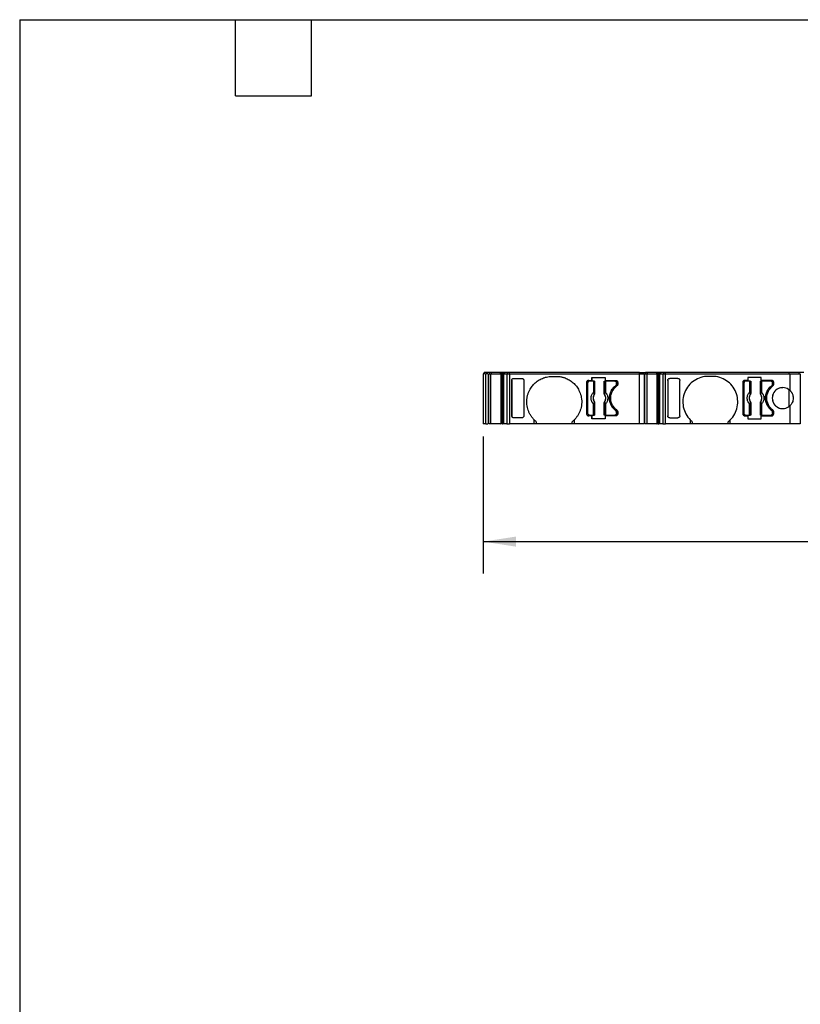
# Model space of a CAD drawing. Header units: millimetres. Extents: x 6 to 273, y 6 to 210.
# Tile 3 of 13: x 6 to 84, y 111 to 210. Entities that reach past the tile are written whole.
import ezdxf

# ---------------------------------------------------------------- set-up
doc = ezdxf.new("R2010")
doc.units = ezdxf.units.MM
doc.linetypes.add('SLD-Solid', pattern=[0])
doc.layers.add('DIMENSIONS', color=140, linetype='SLD-Solid', lineweight=25)
doc.layers.add('TEXT', color=140, linetype='SLD-Solid', lineweight=25)
doc.styles.add('SLDTEXTSTYLE0', font='TXT', dxfattribs={"width": 0.7})
doc.dimstyles.new('SLDDIMSTYLE0', dxfattribs={"dimtxt": 2.158008, "dimasz": 3.302, "dimexe": 0, "dimexo": 0.0625, "dimgap": 0.539502, "dimtad": 0, "dimtih": 1, "dimtoh": 1, "dimrnd": 1e-09, "dimzin": 12, "dimdsep": 46, "dimtxsty": 'SLDTEXTSTYLE0', "dimsah": 1, "dimcen": 0.09, "dimadec": 0, "dimazin": 3, "dimtfac": 1, "dimtofl": 0, "dimtmove": 0, "dimatfit": 3, "dimfxl": 0, "dimfrac": 2, "dimtolj": 1, "dimtzin": 12, "dimarcsym": 0})

# ---------------------------------------------------------------- blocks, each defined once
blk = doc.blocks.new('_D_4')
at = {"layer": 'DIMENSIONS'}
for p, q in [((52.729, 167.837), (52.729, 154.145)), ((132.817, 167.837), (132.817, 154.145)), ((52.729, 157.32), (87.729, 157.32)), ((90.653, 157.32), (89.929, 157.32)), ((89.929, 157.32), (89.929, 153.89)), ((97.066, 157.32), (97.791, 157.32)), ((97.791, 157.32), (97.791, 153.89)), ((132.817, 157.32), (99.99, 157.32)), ((89.929, 153.89), (90.653, 153.89)), ((97.791, 153.89), (97.066, 153.89))]:
    blk.add_line(p, q, dxfattribs=at)
for points in [[(52.729, 157.32), (56.031, 156.812), (56.031, 157.828)], [(132.817, 157.32), (129.515, 157.828), (129.515, 156.812)]]:
    blk.add_solid(points, dxfattribs=at)
at = {"layer": 'DIMENSIONS', "char_height": 2.1167, "attachment_point": 1, "style": 'SLDTEXTSTYLE0'}
for s, insert in [('80.1', (90.653, 160.532)), ('3.15', (90.653, 156.619))]:
    blk.add_mtext(s, dxfattribs=dict(at, insert=insert))

msp = doc.modelspace()

# ---------------------------------------------------------------- linework, layer by layer
for p, q in [((52.729, 174.107), (52.729, 169.107)), ((52.829, 174.107), (52.829, 174.257)), ((52.977, 174.107), (52.977, 169.107)), ((53.277, 174.107), (53.277, 169.107)), ((53.277, 169.107), (53.277, 174.107)), ((53.287, 169.107), (53.287, 174.107)), ((53.287, 174.107), (53.494, 174.107)), ((53.377, 174.107), (53.377, 174.257)), ((53.383, 174.107), (53.383, 174.257)), ((53.572, 174.257), (53.383, 174.257)), ((53.494, 169.107), (53.494, 174.107)), ((53.494, 174.107), (54.49, 174.107)), ((53.572, 174.107), (53.572, 174.257)), ((54.48, 174.257), (53.572, 174.257)), ((54.48, 174.107), (54.48, 174.257)), ((54.522, 174.257), (54.48, 174.257)), ((54.49, 174.107), (54.49, 169.107)), ((54.548, 174.107), (54.49, 174.107)), ((54.667, 174.257), (54.522, 174.257)), ((54.693, 174.107), (54.548, 174.107)), ((54.548, 174.007), (54.693, 174.007)), ((54.548, 169.107), (54.548, 174.007)), ((54.57, 174.007), (54.57, 169.107)), ((54.641, 174.007), (54.641, 169.107)), ((54.667, 174.107), (54.667, 174.257)), ((54.684, 169.107), (54.684, 174.007)), ((54.693, 174.007), (54.693, 174.107)), ((54.782, 174.107), (54.782, 174.257)), ((54.786, 169.107), (54.786, 174.107)), ((54.786, 174.107), (55.088, 174.107)), ((54.901, 174.107), (54.901, 174.257)), ((55.184, 174.257), (54.901, 174.257)), ((55.088, 174.107), (55.088, 169.107)), ((55.184, 174.107), (55.184, 174.257)), ((55.377, 174.107), (55.377, 174.257)), ((68.396, 174.257), (55.377, 174.257)), ((55.377, 174.107), (55.377, 169.107)), ((55.377, 174.107), (68.396, 174.107)), ((55.589, 173.474), (55.589, 173.456)), ((55.589, 173.474), (55.589, 169.89)), ((55.589, 169.908), (55.589, 173.456)), ((55.789, 173.657), (56.598, 173.657)), ((56.798, 173.456), (56.798, 169.908)), ((59.648, 173.857), (60.048, 173.857)), ((59.648, 173.857), (59.648, 173.857)), ((63.298, 173.457), (63.603, 173.457)), ((63.603, 173.757), (64.944, 173.757)), ((63.603, 173.457), (63.603, 173.757)), ((63.603, 173.757), (63.603, 173.457)), ((63.603, 173.457), (63.603, 173.457)), ((64.944, 173.757), (64.944, 173.457)), ((64.944, 173.457), (65.998, 173.457)), ((68.396, 174.107), (68.396, 174.257)), ((68.396, 169.107), (68.396, 174.107)), ((68.896, 174.107), (68.896, 169.107)), ((68.896, 169.107), (68.896, 174.107)), ((68.907, 169.107), (68.907, 174.107)), ((68.907, 174.107), (69.114, 174.107)), ((68.996, 174.107), (68.996, 174.257)), ((68.996, 174.257), (68.996, 174.107)), ((69.003, 174.107), (69.003, 174.257)), ((69.192, 174.257), (69.003, 174.257)), ((69.114, 174.107), (69.114, 169.107)), ((69.114, 174.107), (70.11, 174.107)), ((69.192, 174.107), (69.192, 174.257)), ((70.1, 174.257), (69.192, 174.257)), ((70.1, 174.107), (70.1, 174.257)), ((70.142, 174.257), (70.1, 174.257)), ((70.11, 174.107), (70.11, 169.107)), ((70.168, 174.107), (70.11, 174.107)), ((70.287, 174.257), (70.142, 174.257)), ((70.313, 174.107), (70.168, 174.107)), ((70.168, 174.007), (70.313, 174.007)), ((70.168, 169.107), (70.168, 174.007)), ((70.19, 174.007), (70.19, 169.107)), ((70.261, 174.007), (70.261, 169.107)), ((70.287, 174.107), (70.287, 174.257)), ((70.304, 169.107), (70.304, 174.007)), ((70.313, 174.007), (70.313, 174.107)), ((70.402, 174.107), (70.402, 174.257)), ((70.406, 169.107), (70.406, 174.107)), ((70.406, 174.107), (70.708, 174.107)), ((70.521, 174.107), (70.521, 174.257)), ((70.804, 174.257), (70.521, 174.257)), ((70.708, 174.107), (70.708, 169.107)), ((70.804, 174.107), (70.804, 174.257)), ((70.998, 174.107), (70.998, 174.257)), ((83.372, 174.257), (70.998, 174.257)), ((70.998, 174.107), (83.416, 174.107)), ((70.998, 169.107), (70.998, 174.107)), ((71.208, 173.456), (71.208, 173.474)), ((71.208, 173.474), (71.208, 169.89)), ((71.208, 173.456), (71.208, 169.908)), ((72.216, 173.657), (71.408, 173.657)), ((72.416, 169.908), (72.416, 173.456)), ((75.666, 173.857), (75.266, 173.857)), ((75.266, 173.857), (75.266, 173.857)), ((79.221, 173.457), (78.916, 173.457)), ((80.562, 173.757), (79.221, 173.757)), ((79.221, 173.757), (79.221, 173.457)), ((79.221, 173.757), (79.221, 173.457)), ((79.221, 173.757), (79.221, 173.757)), ((80.562, 173.457), (80.562, 173.757)), ((81.616, 173.457), (80.562, 173.457)), ((83.372, 174.107), (83.372, 174.257)), ((84.373, 174.257), (83.372, 174.257)), ((83.416, 174.107), (83.416, 172.465)), ((83.416, 174.107), (84.473, 174.107)), ((84.373, 174.107), (84.373, 174.257)), ((84.818, 174.257), (84.373, 174.257)), ((84.473, 174.107), (84.473, 169.107)), ((63.098, 170.107), (63.098, 173.257)), ((63.098, 173.257), (63.098, 173.257)), ((63.098, 173.257), (63.098, 170.107)), ((63.223, 170.132), (63.223, 173.232)), ((63.781, 173.382), (63.373, 173.382)), ((63.781, 173.382), (63.781, 172.269)), ((63.881, 173.382), (63.881, 172.269)), ((63.89, 173.382), (63.89, 172.159)), ((64.855, 172.159), (64.855, 173.382)), ((64.865, 172.269), (64.865, 173.382)), ((64.964, 173.382), (64.964, 172.269)), ((65.923, 173.382), (64.964, 173.382)), ((65.923, 173.382), (65.923, 173.382)), ((65.993, 172.922), (65.993, 172.922)), ((66.073, 173.082), (66.073, 173.232)), ((66.073, 173.232), (66.073, 173.082)), ((66.073, 173.232), (66.073, 173.232)), ((66.073, 173.082), (66.073, 173.082)), ((66.198, 173.257), (66.198, 173.057)), ((78.716, 173.257), (78.716, 170.107)), ((78.716, 173.257), (78.716, 173.257)), ((78.716, 173.257), (78.716, 170.107)), ((78.841, 170.132), (78.841, 173.232)), ((79.4, 173.382), (78.991, 173.382)), ((79.4, 173.382), (79.4, 172.269)), ((79.499, 173.382), (79.499, 172.269)), ((79.509, 173.382), (79.509, 172.159)), ((80.474, 172.159), (80.474, 173.382)), ((80.483, 172.269), (80.483, 173.382)), ((80.583, 173.382), (80.583, 172.269)), ((81.541, 173.382), (80.583, 173.382)), ((81.541, 173.382), (81.541, 173.382)), ((81.611, 172.922), (81.611, 172.922)), ((81.691, 173.082), (81.691, 173.232)), ((81.691, 173.232), (81.691, 173.232)), ((81.691, 173.232), (81.691, 173.082)), ((81.691, 173.082), (81.691, 173.082)), ((81.816, 173.057), (81.816, 173.257)), ((83.328, 172.536), (83.328, 170.828)), ((63.881, 172.269), (63.781, 172.269)), ((63.853, 172.045), (63.854, 172.044)), ((63.884, 172.161), (63.89, 172.159)), ((64.855, 172.159), (64.862, 172.161)), ((64.865, 172.269), (64.964, 172.269)), ((64.891, 172.044), (64.893, 172.045)), ((79.499, 172.269), (79.4, 172.269)), ((79.471, 172.045), (79.473, 172.044)), ((79.502, 172.161), (79.509, 172.159)), ((80.474, 172.159), (80.48, 172.161)), ((80.483, 172.269), (80.583, 172.269)), ((80.51, 172.044), (80.511, 172.045)), ((63.781, 169.982), (63.781, 171.095)), ((63.881, 171.095), (63.781, 171.095)), ((63.854, 171.32), (63.853, 171.319)), ((63.881, 171.095), (63.881, 169.982)), ((63.89, 171.206), (63.884, 171.204)), ((63.89, 171.206), (63.89, 169.982)), ((64.855, 169.982), (64.855, 171.206)), ((64.855, 171.206), (64.862, 171.204)), ((64.865, 169.982), (64.865, 171.095)), ((64.865, 171.095), (64.964, 171.095)), ((64.893, 171.319), (64.891, 171.32)), ((64.964, 171.095), (64.964, 169.982)), ((79.4, 169.982), (79.4, 171.095)), ((79.499, 171.095), (79.4, 171.095)), ((79.473, 171.32), (79.471, 171.319)), ((79.499, 171.095), (79.499, 169.982)), ((79.509, 171.206), (79.502, 171.204)), ((79.509, 171.206), (79.509, 169.982)), ((80.474, 169.982), (80.474, 171.206)), ((80.474, 171.206), (80.48, 171.204)), ((80.483, 169.982), (80.483, 171.095)), ((80.483, 171.095), (80.583, 171.095)), ((80.511, 171.319), (80.51, 171.32)), ((80.583, 171.095), (80.583, 169.982)), ((83.416, 170.9), (83.416, 169.107)), ((55.589, 169.89), (55.589, 169.908)), ((56.598, 169.707), (55.789, 169.707)), ((57.848, 169.107), (57.848, 169.501)), ((61.848, 169.501), (61.848, 169.107)), ((63.098, 170.107), (63.098, 170.107)), ((63.603, 169.907), (63.298, 169.907)), ((63.373, 169.982), (63.781, 169.982)), ((63.603, 169.607), (63.603, 169.907)), ((63.603, 169.907), (63.603, 169.607)), ((64.944, 169.607), (63.603, 169.607)), ((63.603, 169.607), (63.603, 169.607)), ((64.944, 169.907), (64.944, 169.607)), ((65.998, 169.907), (64.944, 169.907)), ((64.964, 169.982), (65.923, 169.982)), ((65.993, 170.442), (65.993, 170.442)), ((66.073, 170.132), (66.073, 170.282)), ((66.073, 170.282), (66.073, 170.282)), ((66.073, 170.282), (66.073, 170.132)), ((66.073, 170.132), (66.073, 170.132)), ((66.198, 170.307), (66.198, 170.107)), ((71.208, 169.908), (71.208, 169.89)), ((71.408, 169.707), (72.216, 169.707)), ((73.466, 169.501), (73.466, 169.107)), ((77.466, 169.107), (77.466, 169.501)), ((78.716, 170.107), (78.716, 170.107)), ((78.916, 169.907), (79.221, 169.907)), ((78.991, 169.982), (79.4, 169.982)), ((79.221, 169.907), (79.221, 169.607)), ((79.221, 169.907), (79.221, 169.607)), ((79.221, 169.607), (80.562, 169.607)), ((80.562, 169.607), (80.562, 169.907)), ((80.562, 169.907), (81.616, 169.907)), ((80.583, 169.982), (81.541, 169.982)), ((81.611, 170.442), (81.611, 170.442)), ((81.691, 170.132), (81.691, 170.282)), ((81.691, 170.282), (81.691, 170.282)), ((81.691, 170.282), (81.691, 170.132)), ((81.691, 170.132), (81.691, 170.132)), ((81.816, 170.107), (81.816, 170.307)), ((53.494, 169.107), (53.287, 169.107)), ((54.49, 169.107), (53.494, 169.107)), ((54.49, 169.107), (54.548, 169.107)), ((55.088, 169.107), (54.786, 169.107)), ((57.848, 169.107), (55.377, 169.107)), ((58.048, 169.107), (57.848, 169.107)), ((58.048, 169.322), (58.048, 169.107)), ((61.648, 169.107), (58.048, 169.107)), ((61.648, 169.107), (61.648, 169.322)), ((61.848, 169.107), (61.648, 169.107)), ((68.396, 169.107), (61.848, 169.107)), ((69.114, 169.107), (68.907, 169.107)), ((70.11, 169.107), (69.114, 169.107)), ((70.11, 169.107), (70.168, 169.107)), ((70.708, 169.107), (70.406, 169.107)), ((73.466, 169.107), (70.998, 169.107)), ((73.666, 169.107), (73.466, 169.107)), ((73.666, 169.322), (73.666, 169.107)), ((77.266, 169.107), (73.666, 169.107)), ((77.266, 169.107), (77.266, 169.322)), ((77.466, 169.107), (77.266, 169.107)), ((83.416, 169.107), (77.466, 169.107)), ((84.473, 169.107), (83.416, 169.107))]:
    msp.add_line(p, q)
for centre, radius, start, end in [((64.373, 171.682), 0.634, 145.08334, 214.91666), ((63.819, 172.176), 0.066, 289.96147, 346.89449), ((64.926, 172.176), 0.066, 193.10543, 250.03853), ((64.373, 171.682), 0.634, 325.08334, 34.91666), ((79.991, 171.682), 0.634, 145.08334, 214.91666), ((79.438, 172.176), 0.066, 289.96147, 346.89449), ((80.545, 172.176), 0.066, 193.10543, 250.03853), ((79.991, 171.682), 0.634, 325.08334, 34.91666), ((63.819, 171.189), 0.066, 13.10551, 70.03853), ((64.926, 171.189), 0.066, 109.96147, 166.89457), ((79.438, 171.189), 0.066, 13.10551, 70.03853), ((80.545, 171.189), 0.066, 109.96147, 166.89457)]:
    msp.add_arc(centre, radius, start, end)
for points, knots in [([(52.912, 174.107), (52.905, 174.107), (52.835, 174.107), (52.756, 174.107), (52.738, 174.107), (52.729, 174.107)], [0, 0, 0, 0, 0.056181, 0.528091, 1, 1, 1, 1]), ([(53.319, 174.257), (53.253, 174.257), (53.119, 174.257), (52.96, 174.257), (52.85, 174.257), (52.836, 174.257), (52.829, 174.257)], [0, 0, 0, 0, 0.24129, 0.494193, 0.747097, 1, 1, 1, 1]), ([(53.212, 174.107), (53.195, 174.107), (53.139, 174.107), (53.06, 174.107), (52.99, 174.107), (52.981, 174.107), (52.977, 174.107)], [0, 0, 0, 0, 0.12807, 0.418714, 0.709357, 1, 1, 1, 1]), ([(54.693, 174.107), (54.716, 174.107), (54.749, 174.107), (54.774, 174.107), (54.782, 174.107)], [0, 0, 0, 0, 0.709243, 1, 1, 1, 1]), ([(54.693, 174.007), (54.716, 174.007), (54.751, 174.007), (54.777, 174.007), (54.786, 174.007)], [0, 0, 0, 0, 0.671812, 1, 1, 1, 1]), ([(54.926, 174.257), (54.914, 174.257), (54.891, 174.257), (54.859, 174.257), (54.827, 174.257), (54.797, 174.257), (54.787, 174.257), (54.782, 174.257)], [0, 0, 0, 0, 0.167102, 0.331946, 0.500386, 0.749443, 1, 1, 1, 1]), ([(55.088, 174.107), (55.093, 174.107), (55.103, 174.107), (55.127, 174.107), (55.157, 174.107), (55.206, 174.107), (55.279, 174.107), (55.344, 174.107), (55.377, 174.107)], [0, 0, 0, 0, 0.1263281, 0.2496058, 0.3732751, 0.500746, 0.7496062, 1, 1, 1, 1]), ([(55.377, 174.257), (55.334, 174.257), (55.29, 174.257), (55.221, 174.257), (55.196, 174.257), (55.184, 174.257)], [0, 0, 0, 0, 0.5, 0.5, 1, 1, 1, 1]), ([(55.589, 173.456), (55.59, 173.47), (55.591, 173.496), (55.603, 173.534), (55.621, 173.568), (55.655, 173.609), (55.71, 173.649), (55.763, 173.655), (55.789, 173.657)], [0, 0, 0, 0, 0.127439, 0.250182, 0.373266, 0.501687, 0.750185, 1, 1, 1, 1]), ([(56.598, 173.657), (56.611, 173.656), (56.637, 173.655), (56.675, 173.644), (56.709, 173.625), (56.749, 173.591), (56.79, 173.536), (56.795, 173.483), (56.798, 173.456)], [0, 0, 0, 0, 0.126961, 0.24931, 0.372135, 0.500462, 0.749301, 1, 1, 1, 1]), ([(57.115, 171.607), (57.122, 171.657), (57.135, 171.755), (57.166, 171.901), (57.205, 172.045), (57.252, 172.186), (57.308, 172.324), (57.418, 172.559), (57.615, 172.873), (57.944, 173.224), (58.331, 173.51), (58.712, 173.69), (59.055, 173.793), (59.349, 173.847), (59.548, 173.854), (59.648, 173.857)], [0, 0, 0, 0, 0.040488, 0.080707, 0.120795, 0.160891, 0.201134, 0.241663, 0.370785, 0.50005, 0.629172, 0.758437, 0.839112, 0.919261, 1, 1, 1, 1]), ([(60.048, 173.857), (60.098, 173.856), (60.197, 173.855), (60.346, 173.841), (60.493, 173.82), (60.638, 173.789), (60.783, 173.751), (61.028, 173.669), (61.364, 173.51), (61.751, 173.224), (62.08, 172.873), (62.304, 172.517), (62.447, 172.188), (62.535, 171.902), (62.565, 171.706), (62.58, 171.607)], [0, 0, 0, 0, 0.040488, 0.080707, 0.120795, 0.160891, 0.201134, 0.241663, 0.370785, 0.50005, 0.629172, 0.758437, 0.839112, 0.919261, 1, 1, 1, 1]), ([(63.098, 173.257), (63.098, 173.27), (63.1, 173.297), (63.111, 173.334), (63.13, 173.369), (63.163, 173.409), (63.219, 173.449), (63.271, 173.455), (63.298, 173.457)], [0, 0, 0, 0, 0.1272, 0.249746, 0.3727, 0.501075, 0.749743, 1, 1, 1, 1]), ([(63.298, 173.457), (63.284, 173.456), (63.258, 173.455), (63.221, 173.444), (63.186, 173.425), (63.146, 173.391), (63.106, 173.336), (63.1, 173.284), (63.098, 173.257)], [0, 0, 0, 0, 0.1272, 0.249746, 0.3727, 0.501075, 0.749743, 1, 1, 1, 1]), ([(65.998, 173.457), (66.011, 173.456), (66.037, 173.455), (66.075, 173.444), (66.109, 173.425), (66.149, 173.391), (66.19, 173.336), (66.195, 173.284), (66.198, 173.257)], [0, 0, 0, 0, 0.1272, 0.249746, 0.3727, 0.501075, 0.749743, 1, 1, 1, 1]), ([(68.396, 174.257), (68.475, 174.257), (68.631, 174.257), (68.827, 174.257), (68.899, 174.257), (68.932, 174.257)], [0, 0, 0, 0, 0.349966, 0.699932, 1, 1, 1, 1]), ([(68.396, 174.107), (68.461, 174.107), (68.591, 174.107), (68.75, 174.107), (68.808, 174.107), (68.832, 174.107)], [0, 0, 0, 0, 0.362493, 0.724986, 1, 1, 1, 1]), ([(70.313, 174.107), (70.336, 174.107), (70.369, 174.107), (70.394, 174.107), (70.402, 174.107)], [0, 0, 0, 0, 0.7092431, 1, 1, 1, 1]), ([(70.313, 174.007), (70.336, 174.007), (70.37, 174.007), (70.397, 174.007), (70.406, 174.007)], [0, 0, 0, 0, 0.671812, 1, 1, 1, 1]), ([(70.546, 174.257), (70.534, 174.257), (70.511, 174.257), (70.479, 174.257), (70.447, 174.257), (70.417, 174.257), (70.407, 174.257), (70.402, 174.257)], [0, 0, 0, 0, 0.1671016, 0.3319461, 0.5003862, 0.7494426, 1, 1, 1, 1]), ([(70.708, 174.107), (70.713, 174.107), (70.723, 174.107), (70.747, 174.107), (70.777, 174.107), (70.826, 174.107), (70.899, 174.107), (70.965, 174.107), (70.998, 174.107)], [0, 0, 0, 0, 0.126335, 0.249607, 0.373271, 0.500749, 0.749607, 1, 1, 1, 1]), ([(70.998, 174.257), (70.954, 174.257), (70.91, 174.257), (70.841, 174.257), (70.816, 174.257), (70.804, 174.257)], [0, 0, 0, 0, 0.5, 0.5, 1, 1, 1, 1]), ([(71.208, 173.456), (71.209, 173.471), (71.21, 173.499), (71.224, 173.539), (71.243, 173.573), (71.268, 173.601), (71.295, 173.623), (71.324, 173.639), (71.353, 173.65), (71.381, 173.656), (71.399, 173.657), (71.408, 173.657)], [0, 0, 0, 0, 0.138257, 0.269718, 0.394386, 0.512262, 0.623353, 0.727662, 0.825199, 0.915974, 1, 1, 1, 1]), ([(72.216, 173.657), (72.23, 173.656), (72.258, 173.655), (72.302, 173.64), (72.345, 173.614), (72.382, 173.573), (72.41, 173.519), (72.414, 173.478), (72.416, 173.456)], [0, 0, 0, 0, 0.128665, 0.272507, 0.431554, 0.605818, 0.795302, 1, 1, 1, 1]), ([(75.266, 173.857), (74.765, 173.857), (74.265, 173.705), (73.432, 173.148), (73.101, 172.744), (72.718, 171.818), (72.668, 171.298), (72.864, 170.315), (73.111, 169.855), (73.466, 169.501)], [0, 0, 0, 0, 0.25, 0.25, 0.5, 0.5, 0.75, 0.75, 1, 1, 1, 1]), ([(77.466, 169.501), (77.821, 169.855), (78.068, 170.315), (78.265, 171.298), (78.214, 171.818), (77.832, 172.744), (77.5, 173.148), (76.667, 173.705), (76.167, 173.857), (75.666, 173.857)], [0, 0, 0, 0, 0.25, 0.25, 0.5, 0.5, 0.75, 0.75, 1, 1, 1, 1]), ([(78.916, 173.457), (78.864, 173.457), (78.812, 173.436), (78.738, 173.362), (78.716, 173.31), (78.716, 173.257)], [0, 0, 0, 0, 0.5, 0.5, 1, 1, 1, 1]), ([(78.916, 173.457), (78.903, 173.456), (78.877, 173.455), (78.839, 173.444), (78.805, 173.425), (78.765, 173.391), (78.724, 173.336), (78.719, 173.284), (78.716, 173.257)], [0, 0, 0, 0, 0.1272, 0.249746, 0.3727, 0.501075, 0.749743, 1, 1, 1, 1]), ([(81.816, 173.257), (81.816, 173.31), (81.795, 173.362), (81.721, 173.436), (81.669, 173.457), (81.616, 173.457)], [0, 0, 0, 0, 0.5, 0.5, 1, 1, 1, 1]), ([(63.373, 173.382), (63.359, 173.381), (63.333, 173.38), (63.297, 173.364), (63.261, 173.336), (63.229, 173.291), (63.225, 173.252), (63.223, 173.232)], [0, 0, 0, 0, 0.168224, 0.331133, 0.500763, 0.749586, 1, 1, 1, 1]), ([(63.881, 173.382), (63.879, 173.382), (63.867, 173.382), (63.83, 173.382), (63.806, 173.382), (63.781, 173.382)], [0, 0, 0, 0, 0.5, 0.5, 1, 1, 1, 1]), ([(64.964, 173.382), (64.94, 173.382), (64.915, 173.382), (64.879, 173.382), (64.867, 173.382), (64.865, 173.382)], [0, 0, 0, 0, 0.5, 0.5, 1, 1, 1, 1]), ([(65.993, 172.922), (65.961, 172.897), (65.898, 172.848), (65.811, 172.765), (65.731, 172.677), (65.658, 172.582), (65.593, 172.482), (65.497, 172.307), (65.399, 172.042), (65.359, 171.682), (65.399, 171.323), (65.511, 171.02), (65.654, 170.78), (65.807, 170.594), (65.931, 170.493), (65.993, 170.442)], [0, 0, 0, 0, 0.0421117, 0.0837286, 0.1251011, 0.1664839, 0.2081316, 0.250294, 0.3750984, 0.5000904, 0.6248949, 0.749887, 0.833557, 0.9162485, 1, 1, 1, 1]), ([(65.993, 170.442), (65.961, 170.467), (65.898, 170.516), (65.811, 170.599), (65.731, 170.688), (65.658, 170.782), (65.593, 170.882), (65.497, 171.058), (65.399, 171.323), (65.359, 171.682), (65.399, 172.042), (65.511, 172.344), (65.654, 172.584), (65.807, 172.77), (65.931, 172.871), (65.993, 172.922)], [0, 0, 0, 0, 0.042112, 0.083729, 0.125101, 0.166484, 0.208132, 0.250294, 0.375098, 0.50009, 0.624895, 0.749887, 0.833557, 0.916248, 1, 1, 1, 1]), ([(65.5, 171.607), (65.487, 171.855), (65.537, 172.105), (65.751, 172.553), (65.915, 172.749), (66.115, 172.895)], [0, 0, 0, 0, 0.5, 0.5, 1, 1, 1, 1]), ([(65.923, 173.382), (65.962, 173.382), (66.001, 173.366), (66.057, 173.31), (66.073, 173.271), (66.073, 173.232)], [0, 0, 0, 0, 0.5, 0.5, 1, 1, 1, 1]), ([(65.923, 173.382), (65.936, 173.381), (65.962, 173.38), (65.999, 173.364), (66.035, 173.336), (66.067, 173.291), (66.071, 173.252), (66.073, 173.232)], [0, 0, 0, 0, 0.168224, 0.331133, 0.500763, 0.749586, 1, 1, 1, 1]), ([(66.073, 173.082), (66.072, 173.067), (66.07, 173.036), (66.053, 172.992), (66.028, 172.952), (66.005, 172.932), (65.993, 172.922)], [0, 0, 0, 0, 0.249233, 0.499959, 0.749241, 1, 1, 1, 1]), ([(66.198, 173.057), (66.197, 173.041), (66.195, 173.01), (66.177, 172.966), (66.152, 172.925), (66.127, 172.905), (66.115, 172.895)], [0, 0, 0, 0, 0.2492317, 0.4999572, 0.7492398, 1, 1, 1, 1]), ([(78.991, 173.382), (78.978, 173.381), (78.952, 173.38), (78.915, 173.364), (78.879, 173.336), (78.847, 173.291), (78.843, 173.252), (78.841, 173.232)], [0, 0, 0, 0, 0.168224, 0.331133, 0.500763, 0.749586, 1, 1, 1, 1]), ([(79.499, 173.382), (79.497, 173.382), (79.485, 173.382), (79.449, 173.382), (79.424, 173.382), (79.4, 173.382)], [0, 0, 0, 0, 0.5, 0.5, 1, 1, 1, 1]), ([(80.583, 173.382), (80.558, 173.382), (80.534, 173.382), (80.497, 173.382), (80.485, 173.382), (80.483, 173.382)], [0, 0, 0, 0, 0.5, 0.5, 1, 1, 1, 1]), ([(81.611, 170.442), (81.58, 170.467), (81.517, 170.516), (81.43, 170.599), (81.35, 170.688), (81.277, 170.782), (81.212, 170.882), (81.116, 171.058), (81.018, 171.323), (80.978, 171.682), (81.018, 172.042), (81.129, 172.344), (81.273, 172.584), (81.426, 172.77), (81.549, 172.871), (81.611, 172.922)], [0, 0, 0, 0, 0.042112, 0.083729, 0.125101, 0.166484, 0.208132, 0.250294, 0.375098, 0.50009, 0.624895, 0.749887, 0.833557, 0.916248, 1, 1, 1, 1]), ([(81.611, 172.922), (81.58, 172.897), (81.517, 172.848), (81.43, 172.765), (81.35, 172.677), (81.277, 172.582), (81.212, 172.482), (81.116, 172.307), (81.018, 172.042), (80.978, 171.682), (81.018, 171.323), (81.129, 171.02), (81.273, 170.78), (81.426, 170.594), (81.549, 170.493), (81.611, 170.442)], [0, 0, 0, 0, 0.042112, 0.083729, 0.125101, 0.166484, 0.208132, 0.250294, 0.375098, 0.50009, 0.624895, 0.749887, 0.833557, 0.916248, 1, 1, 1, 1]), ([(81.734, 170.469), (81.544, 170.608), (81.386, 170.792), (81.173, 171.211), (81.116, 171.447), (81.116, 171.918), (81.173, 172.153), (81.386, 172.573), (81.544, 172.757), (81.734, 172.895)], [0, 0, 0, 0, 0.25, 0.25, 0.5, 0.5, 0.75, 0.75, 1, 1, 1, 1]), ([(81.541, 173.382), (81.581, 173.382), (81.62, 173.366), (81.675, 173.31), (81.691, 173.271), (81.691, 173.232)], [0, 0, 0, 0, 0.5, 0.5, 1, 1, 1, 1]), ([(81.541, 173.382), (81.555, 173.381), (81.581, 173.38), (81.617, 173.364), (81.653, 173.336), (81.685, 173.291), (81.689, 173.252), (81.691, 173.232)], [0, 0, 0, 0, 0.168224, 0.331133, 0.500763, 0.749586, 1, 1, 1, 1]), ([(81.691, 173.082), (81.69, 173.067), (81.688, 173.036), (81.672, 172.992), (81.647, 172.952), (81.623, 172.932), (81.611, 172.922)], [0, 0, 0, 0, 0.249233, 0.499959, 0.749241, 1, 1, 1, 1]), ([(83.416, 172.465), (83.266, 172.599), (83.077, 172.689), (82.679, 172.751), (82.471, 172.723), (82.104, 172.558), (81.945, 172.422), (81.726, 172.084), (81.666, 171.883), (81.666, 171.481), (81.726, 171.28), (81.945, 170.942), (82.104, 170.806), (82.471, 170.641), (82.679, 170.614), (83.077, 170.676), (83.266, 170.765), (83.416, 170.9)], [0, 0, 0, 0, 0.125, 0.125, 0.25, 0.25, 0.375, 0.375, 0.5, 0.5, 0.625, 0.625, 0.75, 0.75, 0.875, 0.875, 1, 1, 1, 1]), ([(82.717, 172.724), (82.646, 172.723), (82.48, 172.721), (82.23, 172.626), (81.993, 172.461), (81.809, 172.236), (81.693, 171.97), (81.653, 171.682), (81.693, 171.394), (81.809, 171.128), (81.993, 170.903), (82.23, 170.738), (82.48, 170.643), (82.646, 170.641), (82.717, 170.64)], [0, 0, 0, 0, 0.063939, 0.151151, 0.238363, 0.325576, 0.412788, 0.5, 0.587212, 0.674424, 0.761636, 0.848849, 0.936061, 1, 1, 1, 1]), ([(83.416, 172.465), (83.437, 172.445), (83.479, 172.406), (83.535, 172.341), (83.585, 172.273), (83.629, 172.203), (83.688, 172.089), (83.748, 171.919), (83.775, 171.682), (83.748, 171.446), (83.682, 171.256), (83.6, 171.11), (83.517, 170.996), (83.451, 170.933), (83.416, 170.9)], [0, 0, 0, 0, 0.056889, 0.11093, 0.162229, 0.210913, 0.257125, 0.38278, 0.500066, 0.617335, 0.743007, 0.821334, 0.906805, 1, 1, 1, 1]), ([(57.848, 169.501), (57.815, 169.535), (57.748, 169.603), (57.657, 169.712), (57.571, 169.825), (57.464, 169.985), (57.346, 170.197), (57.234, 170.468), (57.154, 170.749), (57.107, 171.036), (57.091, 171.323), (57.107, 171.512), (57.115, 171.607)], [0, 0, 0, 0, 0.061763, 0.123361, 0.184987, 0.246834, 0.373328, 0.500047, 0.626541, 0.753261, 0.876574, 1, 1, 1, 1]), ([(62.58, 171.607), (62.585, 171.56), (62.594, 171.465), (62.599, 171.323), (62.596, 171.181), (62.581, 170.989), (62.542, 170.749), (62.462, 170.468), (62.35, 170.197), (62.209, 169.944), (62.043, 169.708), (61.913, 169.57), (61.848, 169.501)], [0, 0, 0, 0, 0.061763, 0.123361, 0.184987, 0.246834, 0.373328, 0.500047, 0.626541, 0.753261, 0.876574, 1, 1, 1, 1]), ([(63.781, 171.095), (63.763, 171.114), (63.727, 171.152), (63.681, 171.215), (63.64, 171.282), (63.593, 171.38), (63.551, 171.513), (63.534, 171.682), (63.55, 171.851), (63.601, 172.009), (63.677, 172.152), (63.746, 172.23), (63.781, 172.269)], [0, 0, 0, 0, 0.06027, 0.120056, 0.179893, 0.240314, 0.370015, 0.500128, 0.629829, 0.759943, 0.879871, 1, 1, 1, 1]), ([(63.854, 172.044), (63.84, 172.023), (63.812, 171.98), (63.78, 171.909), (63.757, 171.836), (63.743, 171.76), (63.738, 171.676), (63.745, 171.584), (63.768, 171.489), (63.803, 171.399), (63.837, 171.346), (63.854, 171.32)], [0, 0, 0, 0, 0.101069, 0.200103, 0.298615, 0.398141, 0.500173, 0.626627, 0.756016, 0.877292, 1, 1, 1, 1]), ([(63.853, 172.045), (63.854, 172.05), (63.857, 172.06), (63.854, 172.078), (63.85, 172.096), (63.844, 172.108), (63.842, 172.114)], [0, 0, 0, 0, 0.306881, 0.575882, 0.806979, 1, 1, 1, 1]), ([(63.884, 172.161), (63.883, 172.144), (63.882, 172.103), (63.864, 172.067), (63.853, 172.045)], [0, 0, 0, 0, 0.389276, 1, 1, 1, 1]), ([(63.89, 172.159), (63.889, 172.145), (63.888, 172.118), (63.876, 172.079), (63.861, 172.056), (63.854, 172.044)], [0, 0, 0, 0, 0.335719, 0.664281, 1, 1, 1, 1]), ([(63.881, 172.269), (63.881, 172.249), (63.881, 172.21), (63.883, 172.177), (63.884, 172.161)], [0, 0, 0, 0, 0.521485, 1, 1, 1, 1]), ([(64.891, 172.044), (64.884, 172.056), (64.87, 172.079), (64.857, 172.118), (64.856, 172.145), (64.855, 172.159)], [0, 0, 0, 0, 0.335719, 0.664281, 1, 1, 1, 1]), ([(64.862, 172.161), (64.862, 172.171), (64.864, 172.192), (64.865, 172.229), (64.865, 172.255), (64.865, 172.269)], [0, 0, 0, 0, 0.317222, 0.645084, 1, 1, 1, 1]), ([(64.893, 172.045), (64.886, 172.057), (64.874, 172.078), (64.865, 172.11), (64.862, 172.138), (64.862, 172.154), (64.862, 172.161)], [0, 0, 0, 0, 0.332097, 0.61117, 0.833934, 1, 1, 1, 1]), ([(64.891, 171.32), (64.905, 171.342), (64.933, 171.385), (64.965, 171.455), (64.988, 171.528), (65.002, 171.604), (65.007, 171.688), (65, 171.781), (64.977, 171.875), (64.942, 171.965), (64.908, 172.018), (64.891, 172.044)], [0, 0, 0, 0, 0.101069, 0.200103, 0.298615, 0.398141, 0.500173, 0.626627, 0.756016, 0.877292, 1, 1, 1, 1]), ([(64.964, 172.269), (64.982, 172.25), (65.018, 172.212), (65.064, 172.149), (65.105, 172.082), (65.152, 171.985), (65.195, 171.851), (65.211, 171.682), (65.195, 171.513), (65.144, 171.355), (65.069, 171.212), (64.999, 171.134), (64.964, 171.095)], [0, 0, 0, 0, 0.06027, 0.120056, 0.179893, 0.240314, 0.370015, 0.500128, 0.629829, 0.759943, 0.879871, 1, 1, 1, 1]), ([(66.115, 170.469), (65.935, 170.6), (65.785, 170.772), (65.572, 171.164), (65.511, 171.384), (65.5, 171.607)], [0, 0, 0, 0, 0.5, 0.5, 1, 1, 1, 1]), ([(79.4, 171.095), (79.382, 171.114), (79.346, 171.152), (79.3, 171.215), (79.259, 171.282), (79.212, 171.38), (79.169, 171.513), (79.153, 171.682), (79.169, 171.851), (79.22, 172.009), (79.295, 172.152), (79.365, 172.23), (79.4, 172.269)], [0, 0, 0, 0, 0.06027, 0.120056, 0.179893, 0.240314, 0.370015, 0.500128, 0.629829, 0.759943, 0.879871, 1, 1, 1, 1]), ([(79.473, 172.044), (79.459, 172.023), (79.431, 171.98), (79.399, 171.909), (79.376, 171.836), (79.362, 171.76), (79.357, 171.676), (79.364, 171.584), (79.387, 171.489), (79.422, 171.399), (79.456, 171.346), (79.473, 171.32)], [0, 0, 0, 0, 0.101069, 0.200103, 0.298615, 0.398141, 0.500173, 0.626627, 0.756016, 0.877292, 1, 1, 1, 1]), ([(79.471, 172.045), (79.473, 172.05), (79.476, 172.06), (79.473, 172.078), (79.468, 172.096), (79.463, 172.108), (79.461, 172.114)], [0, 0, 0, 0, 0.306881, 0.575882, 0.806979, 1, 1, 1, 1]), ([(79.502, 172.161), (79.502, 172.144), (79.501, 172.103), (79.483, 172.067), (79.471, 172.045)], [0, 0, 0, 0, 0.389276, 1, 1, 1, 1]), ([(79.509, 172.159), (79.508, 172.145), (79.507, 172.118), (79.494, 172.079), (79.48, 172.056), (79.473, 172.044)], [0, 0, 0, 0, 0.3357194, 0.6642806, 1, 1, 1, 1]), ([(79.499, 172.269), (79.499, 172.249), (79.5, 172.21), (79.501, 172.177), (79.502, 172.161)], [0, 0, 0, 0, 0.521485, 1, 1, 1, 1]), ([(80.51, 172.044), (80.503, 172.056), (80.488, 172.079), (80.476, 172.118), (80.475, 172.145), (80.474, 172.159)], [0, 0, 0, 0, 0.3357194, 0.6642806, 1, 1, 1, 1]), ([(80.48, 172.161), (80.481, 172.171), (80.482, 172.192), (80.483, 172.229), (80.483, 172.255), (80.483, 172.269)], [0, 0, 0, 0, 0.3172218, 0.6450837, 1, 1, 1, 1]), ([(80.511, 172.045), (80.505, 172.057), (80.493, 172.078), (80.484, 172.11), (80.48, 172.138), (80.48, 172.154), (80.48, 172.161)], [0, 0, 0, 0, 0.332097, 0.61117, 0.833934, 1, 1, 1, 1]), ([(80.51, 171.32), (80.524, 171.342), (80.552, 171.385), (80.584, 171.455), (80.607, 171.528), (80.621, 171.604), (80.626, 171.688), (80.619, 171.781), (80.596, 171.875), (80.561, 171.965), (80.527, 172.018), (80.51, 172.044)], [0, 0, 0, 0, 0.101069, 0.200103, 0.298615, 0.398141, 0.500173, 0.626627, 0.756016, 0.877292, 1, 1, 1, 1]), ([(80.583, 172.269), (80.601, 172.25), (80.637, 172.212), (80.683, 172.149), (80.724, 172.082), (80.771, 171.985), (80.813, 171.851), (80.83, 171.682), (80.814, 171.513), (80.763, 171.355), (80.687, 171.212), (80.618, 171.134), (80.583, 171.095)], [0, 0, 0, 0, 0.06027, 0.120056, 0.179893, 0.240314, 0.370015, 0.500128, 0.629829, 0.759943, 0.879871, 1, 1, 1, 1]), ([(63.853, 171.319), (63.859, 171.308), (63.871, 171.287), (63.88, 171.254), (63.884, 171.227), (63.884, 171.211), (63.884, 171.204)], [0, 0, 0, 0, 0.332097, 0.61117, 0.833934, 1, 1, 1, 1]), ([(63.854, 171.32), (63.861, 171.308), (63.876, 171.285), (63.888, 171.246), (63.889, 171.219), (63.89, 171.206)], [0, 0, 0, 0, 0.335719, 0.664281, 1, 1, 1, 1]), ([(63.884, 171.204), (63.883, 171.193), (63.882, 171.173), (63.881, 171.135), (63.881, 171.109), (63.881, 171.095)], [0, 0, 0, 0, 0.317222, 0.645084, 1, 1, 1, 1]), ([(64.855, 171.206), (64.856, 171.219), (64.857, 171.246), (64.87, 171.285), (64.884, 171.308), (64.891, 171.32)], [0, 0, 0, 0, 0.335719, 0.664281, 1, 1, 1, 1]), ([(64.862, 171.204), (64.862, 171.22), (64.863, 171.262), (64.881, 171.297), (64.893, 171.319)], [0, 0, 0, 0, 0.389276, 1, 1, 1, 1]), ([(64.865, 171.095), (64.865, 171.116), (64.864, 171.155), (64.863, 171.188), (64.862, 171.204)], [0, 0, 0, 0, 0.521485, 1, 1, 1, 1]), ([(64.893, 171.319), (64.891, 171.314), (64.888, 171.304), (64.891, 171.286), (64.896, 171.268), (64.901, 171.256), (64.904, 171.251)], [0, 0, 0, 0, 0.3068807, 0.5758818, 0.8069791, 1, 1, 1, 1]), ([(64.904, 171.251), (64.908, 171.241), (64.917, 171.221), (64.933, 171.182), (64.949, 171.139), (64.959, 171.11), (64.964, 171.095)], [0, 0, 0, 0, 0.220475, 0.499075, 0.748119, 1, 1, 1, 1]), ([(66.115, 170.469), (66.127, 170.459), (66.152, 170.439), (66.177, 170.399), (66.195, 170.355), (66.197, 170.323), (66.198, 170.307)], [0, 0, 0, 0, 0.249232, 0.499957, 0.74924, 1, 1, 1, 1]), ([(79.471, 171.319), (79.478, 171.308), (79.49, 171.287), (79.499, 171.254), (79.502, 171.227), (79.502, 171.211), (79.502, 171.204)], [0, 0, 0, 0, 0.332097, 0.61117, 0.833934, 1, 1, 1, 1]), ([(79.473, 171.32), (79.48, 171.308), (79.494, 171.285), (79.507, 171.246), (79.508, 171.219), (79.509, 171.206)], [0, 0, 0, 0, 0.3357194, 0.6642806, 1, 1, 1, 1]), ([(79.502, 171.204), (79.502, 171.193), (79.5, 171.173), (79.499, 171.135), (79.499, 171.109), (79.499, 171.095)], [0, 0, 0, 0, 0.3172218, 0.6450837, 1, 1, 1, 1]), ([(80.474, 171.206), (80.475, 171.219), (80.476, 171.246), (80.488, 171.285), (80.503, 171.308), (80.51, 171.32)], [0, 0, 0, 0, 0.335719, 0.664281, 1, 1, 1, 1]), ([(80.48, 171.204), (80.481, 171.22), (80.482, 171.262), (80.5, 171.297), (80.511, 171.319)], [0, 0, 0, 0, 0.389276, 1, 1, 1, 1]), ([(80.483, 171.095), (80.483, 171.116), (80.483, 171.155), (80.481, 171.188), (80.48, 171.204)], [0, 0, 0, 0, 0.5214849, 1, 1, 1, 1]), ([(80.511, 171.319), (80.51, 171.314), (80.507, 171.304), (80.51, 171.286), (80.514, 171.268), (80.52, 171.256), (80.522, 171.251)], [0, 0, 0, 0, 0.306881, 0.575882, 0.806979, 1, 1, 1, 1]), ([(80.522, 171.251), (80.526, 171.241), (80.536, 171.221), (80.551, 171.182), (80.568, 171.139), (80.578, 171.11), (80.583, 171.095)], [0, 0, 0, 0, 0.2204753, 0.4990753, 0.7481191, 1, 1, 1, 1]), ([(55.789, 169.707), (55.776, 169.708), (55.75, 169.709), (55.712, 169.721), (55.677, 169.739), (55.637, 169.773), (55.597, 169.829), (55.592, 169.881), (55.589, 169.908)], [0, 0, 0, 0, 0.126961, 0.24931, 0.372135, 0.500462, 0.749301, 1, 1, 1, 1]), ([(56.798, 169.908), (56.797, 169.895), (56.796, 169.868), (56.784, 169.831), (56.765, 169.796), (56.732, 169.756), (56.677, 169.715), (56.624, 169.71), (56.598, 169.707)], [0, 0, 0, 0, 0.127439, 0.250182, 0.373266, 0.501687, 0.750185, 1, 1, 1, 1]), ([(58.048, 169.322), (58.013, 169.35), (57.945, 169.407), (57.88, 169.47), (57.848, 169.501)], [0, 0, 0, 0, 0.509106, 1, 1, 1, 1]), ([(61.848, 169.501), (61.816, 169.47), (61.751, 169.407), (61.682, 169.35), (61.648, 169.322)], [0, 0, 0, 0, 0.490894, 1, 1, 1, 1]), ([(63.298, 169.907), (63.284, 169.908), (63.258, 169.909), (63.221, 169.921), (63.186, 169.939), (63.146, 169.973), (63.106, 170.028), (63.1, 170.081), (63.098, 170.107)], [0, 0, 0, 0, 0.1272, 0.249746, 0.3727, 0.501075, 0.749743, 1, 1, 1, 1]), ([(63.098, 170.107), (63.098, 170.094), (63.1, 170.068), (63.111, 170.03), (63.13, 169.995), (63.163, 169.955), (63.219, 169.915), (63.271, 169.91), (63.298, 169.907)], [0, 0, 0, 0, 0.12725, 0.249812, 0.372751, 0.501086, 0.749808, 1, 1, 1, 1]), ([(63.373, 169.982), (63.333, 169.982), (63.294, 169.998), (63.239, 170.054), (63.223, 170.093), (63.223, 170.132)], [0, 0, 0, 0, 0.5, 0.5, 1, 1, 1, 1]), ([(63.781, 169.982), (63.806, 169.982), (63.83, 169.982), (63.867, 169.982), (63.879, 169.982), (63.881, 169.982)], [0, 0, 0, 0, 0.5, 0.5, 1, 1, 1, 1]), ([(64.865, 169.982), (64.867, 169.982), (64.879, 169.982), (64.915, 169.982), (64.94, 169.982), (64.964, 169.982)], [0, 0, 0, 0, 0.5, 0.5, 1, 1, 1, 1]), ([(66.073, 170.132), (66.073, 170.093), (66.057, 170.054), (66.001, 169.998), (65.962, 169.982), (65.923, 169.982)], [0, 0, 0, 0, 0.5, 0.5, 1, 1, 1, 1]), ([(66.073, 170.132), (66.072, 170.119), (66.07, 170.093), (66.054, 170.056), (66.026, 170.02), (65.982, 169.988), (65.942, 169.984), (65.923, 169.982)], [0, 0, 0, 0, 0.168224, 0.331133, 0.500763, 0.749586, 1, 1, 1, 1]), ([(66.073, 170.282), (66.072, 170.298), (66.07, 170.329), (66.053, 170.372), (66.028, 170.412), (66.005, 170.432), (65.993, 170.442)], [0, 0, 0, 0, 0.249233, 0.499959, 0.749241, 1, 1, 1, 1]), ([(65.993, 170.442), (66.004, 170.432), (66.028, 170.412), (66.053, 170.372), (66.07, 170.329), (66.072, 170.298), (66.073, 170.282)], [0, 0, 0, 0, 0.249233, 0.499959, 0.749241, 1, 1, 1, 1]), ([(66.198, 170.107), (66.197, 170.094), (66.196, 170.068), (66.184, 170.03), (66.165, 169.995), (66.132, 169.955), (66.077, 169.915), (66.024, 169.91), (65.998, 169.907)], [0, 0, 0, 0, 0.1272, 0.249746, 0.3727, 0.501075, 0.749743, 1, 1, 1, 1]), ([(71.408, 169.707), (71.394, 169.708), (71.366, 169.71), (71.323, 169.724), (71.28, 169.751), (71.242, 169.791), (71.214, 169.845), (71.21, 169.886), (71.208, 169.908)], [0, 0, 0, 0, 0.128665, 0.272507, 0.431554, 0.605818, 0.795302, 1, 1, 1, 1]), ([(72.416, 169.908), (72.415, 169.893), (72.414, 169.865), (72.4, 169.826), (72.381, 169.791), (72.356, 169.763), (72.329, 169.741), (72.3, 169.725), (72.272, 169.714), (72.243, 169.708), (72.225, 169.707), (72.216, 169.707)], [0, 0, 0, 0, 0.1382439, 0.2696954, 0.3943565, 0.51223, 0.6233202, 0.7276329, 0.8251762, 0.9159605, 1, 1, 1, 1]), ([(73.666, 169.322), (73.632, 169.35), (73.563, 169.407), (73.498, 169.47), (73.466, 169.501)], [0, 0, 0, 0, 0.5091057, 1, 1, 1, 1]), ([(77.466, 169.501), (77.434, 169.47), (77.369, 169.407), (77.301, 169.35), (77.266, 169.322)], [0, 0, 0, 0, 0.490894, 1, 1, 1, 1]), ([(78.716, 170.107), (78.716, 170.055), (78.738, 170.003), (78.812, 169.929), (78.864, 169.907), (78.916, 169.907)], [0, 0, 0, 0, 0.5, 0.5, 1, 1, 1, 1]), ([(78.716, 170.107), (78.717, 170.094), (78.718, 170.068), (78.73, 170.03), (78.749, 169.995), (78.782, 169.955), (78.837, 169.915), (78.89, 169.91), (78.916, 169.907)], [0, 0, 0, 0, 0.1272499, 0.249812, 0.3727508, 0.5010861, 0.7498081, 1, 1, 1, 1]), ([(78.991, 169.982), (78.952, 169.982), (78.913, 169.998), (78.857, 170.054), (78.841, 170.093), (78.841, 170.132)], [0, 0, 0, 0, 0.5, 0.5, 1, 1, 1, 1]), ([(79.4, 169.982), (79.424, 169.982), (79.449, 169.982), (79.485, 169.982), (79.497, 169.982), (79.499, 169.982)], [0, 0, 0, 0, 0.5, 0.5, 1, 1, 1, 1]), ([(80.483, 169.982), (80.485, 169.982), (80.497, 169.982), (80.534, 169.982), (80.558, 169.982), (80.583, 169.982)], [0, 0, 0, 0, 0.5, 0.5, 1, 1, 1, 1]), ([(81.691, 170.132), (81.691, 170.093), (81.675, 170.054), (81.62, 169.998), (81.581, 169.982), (81.541, 169.982)], [0, 0, 0, 0, 0.5, 0.5, 1, 1, 1, 1]), ([(81.691, 170.132), (81.69, 170.119), (81.689, 170.093), (81.673, 170.056), (81.645, 170.02), (81.601, 169.988), (81.561, 169.984), (81.541, 169.982)], [0, 0, 0, 0, 0.168224, 0.3311335, 0.500763, 0.7495865, 1, 1, 1, 1]), ([(81.691, 170.282), (81.69, 170.298), (81.688, 170.329), (81.672, 170.372), (81.647, 170.412), (81.623, 170.432), (81.611, 170.442)], [0, 0, 0, 0, 0.249233, 0.499959, 0.749241, 1, 1, 1, 1]), ([(81.611, 170.442), (81.623, 170.432), (81.647, 170.412), (81.672, 170.372), (81.688, 170.329), (81.69, 170.298), (81.691, 170.282)], [0, 0, 0, 0, 0.249233, 0.499959, 0.749241, 1, 1, 1, 1]), ([(81.616, 169.907), (81.669, 169.907), (81.721, 169.929), (81.795, 170.003), (81.816, 170.055), (81.816, 170.107)], [0, 0, 0, 0, 0.5, 0.5, 1, 1, 1, 1]), ([(52.912, 169.107), (52.895, 169.107), (52.844, 169.107), (52.786, 169.107), (52.738, 169.107), (52.732, 169.107), (52.729, 169.107)], [0, 0, 0, 0, 0.145141, 0.430094, 0.715047, 1, 1, 1, 1]), ([(52.977, 169.107), (52.981, 169.107), (52.99, 169.107), (53.06, 169.107), (53.139, 169.107), (53.195, 169.107), (53.212, 169.107)], [0, 0, 0, 0, 0.290643, 0.581286, 0.87193, 1, 1, 1, 1]), ([(54.786, 169.107), (54.777, 169.107), (54.745, 169.107), (54.707, 169.107), (54.692, 169.107), (54.684, 169.107)], [0, 0, 0, 0, 0.17371, 0.586855, 1, 1, 1, 1]), ([(55.088, 169.107), (55.105, 169.107), (55.143, 169.107), (55.247, 169.107), (55.312, 169.107), (55.377, 169.107)], [0, 0, 0, 0, 0.5, 0.5, 1, 1, 1, 1]), ([(68.832, 169.107), (68.808, 169.107), (68.75, 169.107), (68.591, 169.107), (68.461, 169.107), (68.396, 169.107)], [0, 0, 0, 0, 0.275014, 0.637507, 1, 1, 1, 1]), ([(70.406, 169.107), (70.397, 169.107), (70.365, 169.107), (70.327, 169.107), (70.311, 169.107), (70.304, 169.107)], [0, 0, 0, 0, 0.17371, 0.586855, 1, 1, 1, 1]), ([(70.708, 169.107), (70.725, 169.107), (70.763, 169.107), (70.867, 169.107), (70.932, 169.107), (70.998, 169.107)], [0, 0, 0, 0, 0.5, 0.5, 1, 1, 1, 1])]:
    msp.add_open_spline(points, degree=3, knots=knots)
for points in [[(53.383, 174.257), (53.379, 174.257), (53.377, 174.257), (53.377, 174.257)], [(54.782, 174.257), (54.77, 174.257), (54.724, 174.257), (54.667, 174.257)], [(69.003, 174.257), (68.999, 174.257), (68.996, 174.257), (68.996, 174.257)], [(70.402, 174.257), (70.39, 174.257), (70.344, 174.257), (70.287, 174.257)], [(66.073, 173.082), (66.073, 173.02), (66.042, 172.959), (65.993, 172.922)], [(81.691, 173.082), (81.691, 173.02), (81.661, 172.959), (81.611, 172.922)], [(81.734, 172.895), (81.785, 172.932), (81.816, 172.994), (81.816, 173.057)], [(63.781, 172.269), (63.8, 172.212), (63.822, 172.155), (63.842, 172.114)], [(64.893, 172.045), (64.886, 172.061), (64.889, 172.083), (64.904, 172.114)], [(64.904, 172.114), (64.923, 172.155), (64.945, 172.212), (64.964, 172.269)], [(79.4, 172.269), (79.419, 172.212), (79.441, 172.155), (79.461, 172.114)], [(80.511, 172.045), (80.505, 172.061), (80.508, 172.083), (80.522, 172.114)], [(80.522, 172.114), (80.542, 172.155), (80.564, 172.212), (80.583, 172.269)], [(63.842, 171.251), (63.822, 171.209), (63.8, 171.152), (63.781, 171.095)], [(63.853, 171.319), (63.859, 171.304), (63.856, 171.281), (63.842, 171.251)], [(79.461, 171.251), (79.441, 171.209), (79.419, 171.152), (79.4, 171.095)], [(79.471, 171.319), (79.478, 171.304), (79.475, 171.281), (79.461, 171.251)], [(81.816, 170.307), (81.816, 170.37), (81.785, 170.432), (81.734, 170.469)], [(54.641, 169.107), (54.662, 169.107), (54.68, 169.107), (54.684, 169.107)], [(70.261, 169.107), (70.282, 169.107), (70.299, 169.107), (70.304, 169.107)]]:
    msp.add_open_spline(points, degree=3)
at = {"layer": 'TEXT'}
for p, q in [((6.35, 209.55), (273.05, 209.55)), ((6.35, 209.55), (6.35, 6.35)), ((27.94, 201.93), (27.94, 209.55)), ((35.56, 201.93), (35.56, 209.55)), ((27.94, 201.93), (35.56, 201.93))]:
    msp.add_line(p, q, dxfattribs=at)

# ---------------------------------------------------------------- dimensions: what is measured, and where the dimension line sits
at = {"layer": 'DIMENSIONS'}
dim = msp.add_linear_dim(base=(132.817, 157.32), p1=(52.729, 169.107), p2=(132.817, 169.107), dimstyle='SLDDIMSTYLE0', dxfattribs=at)
dim.commit()
dim.dimension.update_dxf_attribs({"geometry": '_D_4', "text_midpoint": (93.86, 157.32), "dimtype": 160})

doc.saveas('drawing.dxf')
